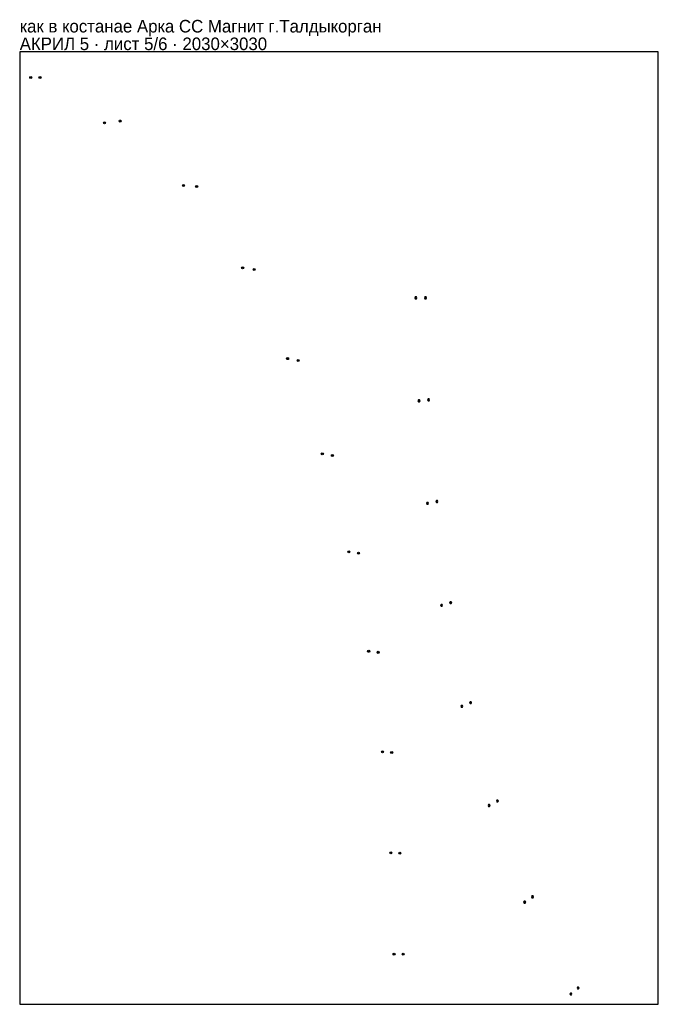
# Model space of a CAD drawing. Header units: millimetres. Extents: x 0 to 2030, y 0 to 3132.
import ezdxf

# ---------------------------------------------------------------- set-up
doc = ezdxf.new("R2010")
doc.units = ezdxf.units.MM
doc.layers.add('INFO', color=7, linetype='Continuous')

msp = doc.modelspace()

# ---------------------------------------------------------------- linework, layer by layer
for points in [[(0, 0), (2030, 0), (2030, 3030), (0, 3030)], [(1255.952158, 2246.816742), (1257.626473, 2243.916742), (1260.975105, 2243.916742), (1262.649421, 2246.816742), (1260.975105, 2249.716742), (1257.626473, 2249.716742)], [(1286.541158, 2247.030742), (1288.215473, 2244.130742), (1291.564105, 2244.130742), (1293.238421, 2247.030742), (1291.564105, 2249.930742), (1288.215473, 2249.930742)], [(1266.082158, 1919.536742), (1267.756473, 1916.636742), (1271.105105, 1916.636742), (1272.779421, 1919.536742), (1271.105105, 1922.436742), (1267.756473, 1922.436742)], [(1296.328158, 1922.669742), (1298.002473, 1919.769742), (1301.351105, 1919.769742), (1303.025421, 1922.669742), (1301.351105, 1925.569742), (1298.002473, 1925.569742)], [(1322.791158, 1599.244742), (1324.465473, 1596.344742), (1327.814105, 1596.344742), (1329.488421, 1599.244742), (1327.814105, 1602.144742), (1324.465473, 1602.144742)], [(1293.012158, 1593.206742), (1294.686473, 1590.306742), (1298.035105, 1590.306742), (1299.709421, 1593.206742), (1298.035105, 1596.106742), (1294.686473, 1596.106742)], [(1337.792158, 1268.856742), (1339.466473, 1265.956742), (1342.815105, 1265.956742), (1344.489421, 1268.856742), (1342.815105, 1271.756742), (1339.466473, 1271.756742)], [(1366.735158, 1277.729742), (1368.409473, 1274.829742), (1371.758105, 1274.829742), (1373.432421, 1277.729742), (1371.758105, 1280.629742), (1368.409473, 1280.629742)], [(1402.122158, 947.826742), (1403.796473, 944.926742), (1407.145105, 944.926742), (1408.819421, 947.826742), (1407.145105, 950.726742), (1403.796473, 950.726742)], [(1430.020158, 959.461742), (1431.694473, 956.561742), (1435.043105, 956.561742), (1436.717421, 959.461742), (1435.043105, 962.361742), (1431.694473, 962.361742)], [(1488.712158, 632.086742), (1490.386473, 629.186742), (1493.735105, 629.186742), (1495.409421, 632.086742), (1493.735105, 634.986742), (1490.386473, 634.986742)], [(1515.284158, 646.385742), (1516.958473, 643.485742), (1520.307105, 643.485742), (1521.981421, 646.385742), (1520.307105, 649.285742), (1516.958473, 649.285742)], [(1626.711158, 341.692742), (1628.385473, 338.792742), (1631.734105, 338.792742), (1633.408421, 341.692742), (1631.734105, 344.592742), (1628.385473, 344.592742)], [(1601.852158, 324.916742), (1603.526473, 322.016742), (1606.875105, 322.016742), (1608.549421, 324.916742), (1606.875105, 327.816742), (1603.526473, 327.816742)], [(1748.782158, 32.526742), (1750.456473, 29.626742), (1753.805105, 29.626742), (1755.479421, 32.526742), (1753.805105, 35.426742), (1750.456473, 35.426742)], [(1771.691158, 51.635742), (1773.365473, 48.735742), (1776.714105, 48.735742), (1778.388421, 51.635742), (1776.714105, 54.535742), (1773.365473, 54.535742)]]:
    msp.add_lwpolyline(points, close=True)
for centre, radius in [((35.000434, 2947.528951), 3.25), ((35.000434, 2947.528951), 1.6), ((64.500434, 2947.651951), 3.25), ((64.500434, 2947.651951), 1.6), ((269.431434, 2803.424951), 3.25), ((269.431434, 2803.424951), 1.6), ((319.617434, 2809.337951), 3.25), ((319.617434, 2809.337951), 1.6), ((520.943434, 2604.308951), 3.25), ((520.943434, 2604.308951), 1.6), ((562.526434, 2600.987951), 3.25), ((562.526434, 2600.987951), 1.6), ((708.735434, 2342.629951), 3.25), ((708.735434, 2342.629951), 1.6), ((745.371434, 2337.109951), 3.25), ((745.371434, 2337.109951), 1.6), ((1259.302496, 2246.819157), 1.6), ((1289.889789, 2247.030742), 1.6), ((851.725434, 2053.645951), 3.25), ((851.725434, 2053.645951), 1.6), ((885.468434, 2047.940951), 3.25), ((885.468434, 2047.940951), 1.6), ((1269.433184, 1919.536772), 1.6), ((1299.676789, 1922.669742), 1.6), ((962.004434, 1750.554951), 3.25), ((962.004434, 1750.554951), 1.6), ((993.928434, 1745.384951), 3.25), ((993.928434, 1745.384951), 1.6), ((1326.139789, 1599.244742), 1.6), ((1296.356805, 1593.210183), 1.6), ((1046.501434, 1439.241951), 3.25), ((1046.501434, 1439.241951), 1.6), ((1077.277434, 1434.921951), 3.25), ((1077.277434, 1434.921951), 1.6), ((1341.137408, 1268.858083), 1.6), ((1370.083789, 1277.729742), 1.6), ((1109.348434, 1122.826951), 3.25), ((1109.348434, 1122.826951), 1.6), ((1139.276434, 1119.480951), 3.25), ((1139.276434, 1119.480951), 1.6), ((1405.473937, 947.824504), 1.6), ((1433.368789, 959.461742), 1.6), ((1153.063434, 803.202951), 3.25), ((1153.063434, 803.202951), 1.6), ((1182.485434, 800.918951), 3.25), ((1182.485434, 800.918951), 1.6), ((1492.062166, 632.087972), 1.6), ((1518.632789, 646.385742), 1.6), ((1179.527434, 481.685951), 3.25), ((1179.527434, 481.685951), 1.6), ((1208.623434, 480.498951), 3.25), ((1208.623434, 480.498951), 1.6), ((1605.202176, 324.913921), 1.6), ((1630.059789, 341.692742), 1.6), ((1190.004434, 159.248951), 3.25), ((1190.004434, 159.248951), 1.6), ((1219.024434, 159.179951), 3.25), ((1219.024434, 159.179951), 1.6), ((1752.134343, 32.52353), 1.6), ((1775.039789, 51.635742), 1.6)]:
    msp.add_circle(centre, radius)

# ---------------------------------------------------------------- texts
at = {"layer": 'INFO'}
for s, p in [('как в костанае Арка СС Магнит г.Талдыкорган', (0, 3091)), ('АКРИЛ 5 · лист 5/6 · 2030×3030', (0, 3035))]:
    msp.add_text(s, height=40, dxfattribs=at).set_placement(p)

doc.saveas('drawing.dxf')
